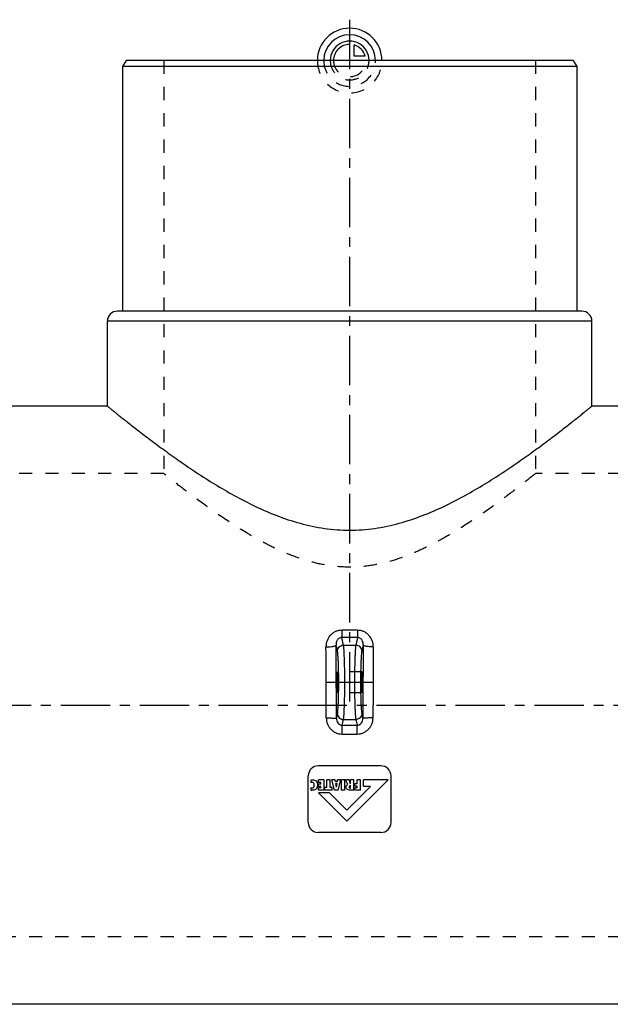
# Model space of a CAD drawing. Header units: millimetres. Extents: x 44 to 956, y 245 to 759.
# Tile 2 of 3: x 337 to 629, y 272 to 759. Entities that reach past the tile are written whole.
import ezdxf

# ---------------------------------------------------------------- set-up
doc = ezdxf.new("R2010")
doc.units = ezdxf.units.MM
doc.header["$LTSCALE"] = 65.185185
doc.linetypes.add('CENTER', pattern=[0.6, 0.375, -0.075, 0.075, -0.075])
doc.linetypes.add('HIDDEN', pattern=[0.2, 0.1, -0.1])
for name, color, linetype in [('KOERPER', 7, 'CONTINUOUS'), ('KONST.EL_MIT_GEO', 7, 'CONTINUOUS'), ('KURVEN', 7, 'CONTINUOUS'), ('L1', 7, 'CONTINUOUS')]:
    doc.layers.add(name, color=color, linetype=linetype)

msp = doc.modelspace()

# ---------------------------------------------------------------- linework, layer by layer
at = {"layer": 'KOERPER', "color": 7, "linetype": 'Continuous'}
for p, q in [((380, 568), (380, 610)), ((620, 568), (620, 610)), ((380, 568), (314, 568)), ((686, 568), (620, 568)), ((686, 272), (314, 272))]:
    msp.add_line(p, q, dxfattribs=at)
for points, knots in [([(380, 568), (379.99, 568.01), (380.06, 567.95), (380.09, 567.92), (380.21, 567.82), (380.39, 567.68), (380.68, 567.45), (381.04, 567.15), (381.48, 566.8), (382.01, 566.38), (382.85, 565.69), (384.1, 564.7), (385.8, 563.33), (387.79, 561.75), (390.04, 559.98), (392.54, 558.02), (396.32, 555.09), (401.58, 551.09), (408.47, 545.99), (416.1, 540.55), (424.39, 534.92), (433.32, 529.23), (442.89, 523.65), (453.09, 518.37), (463.94, 513.64), (475.45, 509.79), (487.55, 507.23), (495.84, 506.62), (500, 506.62)], [0, 0, 0, 0, 0.000383, 0.000861, 0.00153, 0.003438, 0.006102, 0.009515, 0.013668, 0.018551, 0.02415, 0.037442, 0.053422, 0.071949, 0.092876, 0.116049, 0.141315, 0.197529, 0.260389, 0.328893, 0.402184, 0.47954, 0.560364, 0.644159, 0.730497, 0.818956, 0.909026, 1, 1, 1, 1]), ([(500, 506.62), (504.16, 506.62), (512.45, 507.23), (524.55, 509.79), (536.06, 513.64), (546.91, 518.37), (557.11, 523.65), (566.68, 529.23), (575.61, 534.92), (583.9, 540.55), (591.53, 545.99), (598.42, 551.09), (603.68, 555.09), (607.46, 558.02), (609.96, 559.98), (612.21, 561.75), (614.2, 563.33), (615.9, 564.7), (617.15, 565.69), (617.99, 566.38), (618.52, 566.8), (618.96, 567.15), (619.32, 567.45), (619.61, 567.68), (619.79, 567.83), (619.9, 567.92), (619.95, 567.96), (619.98, 567.98), (620, 567.99), (620, 568)], [0, 0, 0, 0, 0.090974, 0.181044, 0.269503, 0.355841, 0.439636, 0.52046, 0.597816, 0.671107, 0.739611, 0.802471, 0.858685, 0.883951, 0.907124, 0.928051, 0.946578, 0.962558, 0.97585, 0.981449, 0.986332, 0.990485, 0.993898, 0.996562, 0.99847, 0.999139, 0.999617, 0.999904, 1, 1, 1, 1])]:
    msp.add_open_spline(points, degree=3, knots=knots, dxfattribs=at)
at = {"layer": 'KONST.EL_MIT_GEO', "color": 7, "linetype": 'Continuous'}
for p, q in [((389.23, 739), (387.5, 736)), ((387.5, 736), (387.5, 615)), ((612.5, 736), (387.5, 736)), ((610.77, 739), (389.23, 739)), ((610.77, 739), (612.5, 736)), ((612.5, 736), (612.5, 615)), ((615, 615), (385, 615)), ((620, 610), (380, 610)), ((503.91, 457.09), (496.09, 457.09)), ((496.09, 457.09), (496.09, 453.48)), ((503.91, 453.48), (496.09, 453.48)), ((496.95, 449.69), (496.09, 453.48)), ((503.91, 453.48), (503.05, 449.69)), ((503.91, 457.09), (503.91, 453.48)), ((493.96, 446.77), (493.27, 449.78)), ((496.95, 449.69), (503.05, 449.69)), ((506.73, 449.78), (506.04, 446.77)), ((493.42, 413.5), (493.96, 415.87)), ((506.04, 415.87), (506.58, 413.5)), ((496.31, 410.12), (496.95, 412.94)), ((496.31, 410.12), (503.69, 410.12)), ((496.31, 405.73), (496.31, 410.12)), ((496.95, 412.94), (503.05, 412.94)), ((503.05, 412.94), (503.69, 410.12)), ((503.69, 405.73), (503.69, 410.12)), ((496.31, 405.73), (503.69, 405.73)), ((515.5, 390), (484.5, 390)), ((479.5, 362), (479.5, 385)), ((520.5, 362), (520.5, 385)), ((480.86, 381.66), (480.86, 382.92)), ((487.4, 383), (484.51, 383)), ((484.51, 381.7), (484.51, 383)), ((485.77, 381.7), (484.51, 381.7)), ((485.77, 381.01), (484.64, 381.01)), ((484.64, 379.83), (484.64, 381.01)), ((485.77, 381.01), (485.77, 381.7)), ((487.4, 377.98), (487.4, 383)), ((490.35, 383), (488.72, 383)), ((488.72, 379.25), (488.72, 383)), ((490.35, 379.25), (490.35, 383)), ((492.85, 383), (491.26, 383)), ((492.53, 377.98), (491.26, 383)), ((492.97, 382.26), (492.85, 383)), ((493.93, 382.26), (492.97, 382.26)), ((493.77, 381.24), (493.12, 381.24)), ((493.45, 379.38), (493.12, 381.24)), ((493.45, 379.38), (493.77, 381.24)), ((493.93, 382.26), (494.05, 383)), ((495.64, 383), (494.05, 383)), ((494.36, 377.98), (495.64, 383)), ((497.57, 383), (495.94, 383)), ((495.94, 377.98), (495.94, 383)), ((497.57, 377.98), (497.57, 383)), ((499.71, 383), (497.98, 383)), ((499.13, 380.77), (497.98, 383)), ((498.63, 362.6), (519.03, 383)), ((500.44, 381.05), (499.71, 383)), ((502.07, 383), (500.44, 383)), ((500.44, 381.05), (500.44, 383)), ((500.44, 379.02), (500.44, 380.22)), ((502.07, 377.98), (502.07, 383)), ((503.76, 381.1), (502.65, 381.1)), ((502.65, 379.92), (502.65, 381.1)), ((505.38, 383), (503.76, 383)), ((503.76, 381.1), (503.76, 383)), ((505.38, 377.98), (505.38, 383)), ((519.03, 383), (506.79, 383)), ((506.79, 379.85), (506.79, 383)), ((480.86, 378.03), (480.86, 379.23)), ((485.77, 379.19), (484.51, 379.19)), ((484.51, 377.98), (484.51, 379.19)), ((487.4, 377.98), (484.51, 377.98)), ((490.05, 376.71), (484.52, 376.71)), ((498.63, 362.6), (484.52, 376.71)), ((485.77, 379.83), (484.64, 379.83)), ((485.77, 379.19), (485.77, 379.83)), ((488.72, 379.25), (487.76, 379.25)), ((487.76, 377.98), (487.76, 379.25)), ((491.32, 377.98), (487.76, 377.98)), ((498.63, 368.13), (490.05, 376.71)), ((491.32, 379.25), (490.35, 379.25)), ((491.32, 377.98), (491.32, 379.25)), ((494.36, 377.98), (492.53, 377.98)), ((497.57, 377.98), (495.94, 377.98)), ((498.63, 368.13), (510.35, 379.85)), ((502.07, 377.98), (500.2, 377.98)), ((500.44, 379.02), (500.38, 379.02)), ((503.76, 379.19), (502.5, 379.19)), ((502.5, 377.98), (502.5, 379.19)), ((505.38, 377.98), (502.5, 377.98)), ((503.76, 379.92), (502.65, 379.92)), ((503.76, 379.19), (503.76, 379.92)), ((510.35, 379.85), (506.79, 379.85)), ((515.5, 357), (484.5, 357))]:
    msp.add_line(p, q, dxfattribs=at)
at = {"layer": 'KONST.EL_MIT_GEO', "color": 8, "linetype": 'HIDDEN'}
for p, q in [((408, 739), (408, 534.6)), ((592, 739), (592, 534.6)), ((408, 534.6), (196, 534.6)), ((804, 534.6), (592, 534.6)), ((506.24, 436.57), (493.76, 436.57)), ((506.24, 426.07), (493.76, 426.07)), ((499.95, 379.17), (499.95, 379.17)), ((804, 305.4), (196, 305.4))]:
    msp.add_line(p, q, dxfattribs=at)
at = {"layer": 'KONST.EL_MIT_GEO', "color": 2, "linetype": 'CENTER'}
msp.add_line((488.76, 431.32), (511.24, 431.32), dxfattribs=at)
at = {"layer": 'KONST.EL_MIT_GEO', "color": 7, "linetype": 'Continuous'}
for centre, radius, start, end in [((385, 610), 5, 90, 180), ((615, 610), 5, 0, 90), ((-2183.28, 420.18), 2671.72, 359.99612, 0.61401), ((-2361.85, 420.18), 2855.27, 359.99625, 0.59395), ((3389.47, 420.04), 2882.89, 179.40891, 180.00089), ((3209.12, 420.04), 2697.55, 179.38894, 180.00092), ((-2240.83, 420), 2729.27, 359.86801, 0.00003), ((-2423.36, 420), 2916.79, 359.87232, 0.00003), ((3423.36, 420), 2916.79, 179.99997, 180.12768), ((3240.83, 420), 2729.27, 179.99997, 180.13199), ((484.5, 385), 5, 90, 180), ((515.5, 385), 5, 0, 90), ((481.59, 380.78), 1.71, 245.0339, 255.8365), ((481.9, 381.63), 3.75, 254.023, 261.4544), ((484.5, 362), 5, 180, 270), ((515.5, 362), 5, 270, 360)]:
    msp.add_arc(centre, radius, start, end, dxfattribs=at)
for centre in [(493.76, 431.32), (506.24, 431.32)]:
    msp.add_ellipse(centre, major_axis=(0, 5.25), ratio=0.052408, dxfattribs=at)
at = {"layer": 'KONST.EL_MIT_GEO', "color": 8, "linetype": 'HIDDEN'}
msp.add_open_spline([(592, 534.6), (589.48, 532.57), (584.08, 528.3), (574.95, 521.35), (563.99, 513.48), (553.36, 506.56), (543.79, 501.07), (535.96, 497.1), (527.62, 493.56), (518.79, 490.69), (509.53, 488.78), (500, 488.1), (490.47, 488.78), (481.21, 490.69), (472.38, 493.56), (464.04, 497.1), (456.21, 501.07), (446.64, 506.56), (436.01, 513.48), (425.05, 521.35), (415.92, 528.3), (410.52, 532.57), (408, 534.6)], degree=3, knots=[0, 0, 0, 0, 0.046281, 0.098494, 0.164102, 0.23941, 0.279847, 0.321788, 0.365016, 0.409318, 0.454432, 0.5, 0.545568, 0.590682, 0.634984, 0.678212, 0.720153, 0.76059, 0.835898, 0.901506, 0.953719, 1, 1, 1, 1], dxfattribs=at)
at = {"layer": 'KONST.EL_MIT_GEO', "color": 7, "linetype": 'Continuous'}
for points, knots in [([(496.09, 457.09), (495.56, 457.09), (494.49, 456.98), (492.96, 456.48), (491.58, 455.67), (490.01, 454.26), (488.63, 451.96), (488.27, 449.85), (488.28, 448.81)], [0, 0, 0, 0, 0.126803, 0.253253, 0.379119, 0.504362, 0.752339, 1, 1, 1, 1]), ([(496.09, 453.48), (495.84, 453.48), (495.35, 453.41), (494.7, 453.09), (494.2, 452.64), (493.7, 451.96), (493.33, 450.99), (493.26, 450.18), (493.27, 449.78)], [0, 0, 0, 0, 0.14432, 0.282388, 0.411707, 0.534488, 0.769114, 1, 1, 1, 1]), ([(511.72, 448.81), (511.73, 449.85), (511.37, 451.96), (509.99, 454.26), (508.42, 455.67), (507.04, 456.48), (505.51, 456.98), (504.44, 457.09), (503.91, 457.09)], [0, 0, 0, 0, 0.247661, 0.495638, 0.620881, 0.746747, 0.873197, 1, 1, 1, 1]), ([(506.73, 449.78), (506.74, 450.18), (506.67, 450.99), (506.3, 451.96), (505.8, 452.64), (505.3, 453.09), (504.65, 453.41), (504.16, 453.48), (503.91, 453.48)], [0, 0, 0, 0, 0.230886, 0.465512, 0.588293, 0.717612, 0.85568, 1, 1, 1, 1]), ([(488.28, 448.81), (488.9, 448.82), (490.05, 448.87), (491.41, 449.03), (492.3, 449.24), (492.73, 449.37), (492.99, 449.5), (493.16, 449.6), (493.25, 449.71), (493.27, 449.78)], [0, 0, 0, 0, 0.357365, 0.666204, 0.789285, 0.886289, 0.924424, 0.955684, 1, 1, 1, 1]), ([(493.96, 446.77), (493.96, 447.15), (494.13, 447.91), (494.8, 448.88), (495.79, 449.53), (496.57, 449.69), (496.95, 449.69)], [0, 0, 0, 0, 0.246792, 0.496031, 0.747585, 1, 1, 1, 1]), ([(496.95, 412.94), (496.98, 413.08), (497.03, 413.4), (497.12, 414.21), (497.23, 415.52), (497.33, 417.4), (497.42, 419.69), (497.5, 422.29), (497.58, 426.21), (497.61, 431.32), (497.58, 436.43), (497.5, 440.34), (497.42, 442.95), (497.33, 445.23), (497.23, 447.12), (497.12, 448.42), (497.03, 449.23), (496.98, 449.55), (496.95, 449.69)], [0, 0, 0, 0, 0.011572, 0.026543, 0.066291, 0.118189, 0.180806, 0.252395, 0.330952, 0.5, 0.669048, 0.747605, 0.819194, 0.881811, 0.933709, 0.973457, 0.988428, 1, 1, 1, 1]), ([(503.05, 449.69), (503.02, 449.55), (502.97, 449.23), (502.88, 448.42), (502.77, 447.12), (502.67, 445.23), (502.58, 442.95), (502.5, 440.34), (502.42, 436.43), (502.39, 431.32), (502.42, 426.21), (502.5, 422.29), (502.58, 419.69), (502.67, 417.4), (502.77, 415.52), (502.88, 414.21), (502.97, 413.4), (503.02, 413.08), (503.05, 412.94)], [0, 0, 0, 0, 0.011572, 0.026543, 0.066291, 0.118189, 0.180806, 0.252395, 0.330952, 0.5, 0.669048, 0.747605, 0.819194, 0.881811, 0.933709, 0.973457, 0.988428, 1, 1, 1, 1]), ([(506.04, 446.77), (506.04, 447.15), (505.87, 447.91), (505.2, 448.88), (504.21, 449.53), (503.43, 449.69), (503.05, 449.69)], [0, 0, 0, 0, 0.246792, 0.496031, 0.747585, 1, 1, 1, 1]), ([(511.72, 448.81), (511.1, 448.82), (509.95, 448.87), (508.59, 449.03), (507.7, 449.24), (507.27, 449.37), (507.01, 449.5), (506.84, 449.6), (506.75, 449.71), (506.73, 449.78)], [0, 0, 0, 0, 0.357365, 0.666204, 0.789285, 0.886289, 0.924424, 0.955683, 1, 1, 1, 1]), ([(493.96, 415.87), (494.02, 416.13), (494.11, 416.81), (494.23, 418.03), (494.34, 419.62), (494.43, 421.53), (494.5, 423.73), (494.58, 427.02), (494.62, 431.32), (494.58, 435.61), (494.5, 438.91), (494.43, 441.1), (494.34, 443.02), (494.23, 444.61), (494.11, 445.82), (494.02, 446.5), (493.96, 446.77)], [0, 0, 0, 0, 0.026621, 0.066399, 0.118301, 0.180904, 0.252473, 0.331005, 0.5, 0.668995, 0.747527, 0.819096, 0.881699, 0.933601, 0.973379, 1, 1, 1, 1]), ([(506.04, 446.77), (505.98, 446.5), (505.89, 445.82), (505.77, 444.61), (505.66, 443.02), (505.57, 441.1), (505.5, 438.91), (505.42, 435.61), (505.38, 431.32), (505.42, 427.02), (505.5, 423.73), (505.57, 421.53), (505.66, 419.62), (505.77, 418.03), (505.89, 416.81), (505.98, 416.13), (506.04, 415.87)], [0, 0, 0, 0, 0.026621, 0.066399, 0.118301, 0.180904, 0.252473, 0.331005, 0.5, 0.668995, 0.747527, 0.819096, 0.881699, 0.933601, 0.973379, 1, 1, 1, 1]), ([(493.96, 415.87), (493.96, 415.49), (494.13, 414.72), (494.8, 413.76), (495.79, 413.11), (496.57, 412.95), (496.95, 412.94)], [0, 0, 0, 0, 0.246792, 0.496031, 0.747585, 1, 1, 1, 1]), ([(506.04, 415.87), (506.04, 415.49), (505.87, 414.72), (505.2, 413.76), (504.21, 413.11), (503.43, 412.95), (503.05, 412.94)], [0, 0, 0, 0, 0.246792, 0.496031, 0.747585, 1, 1, 1, 1]), ([(488.43, 413.71), (488.42, 413.19), (488.52, 412.15), (488.97, 410.65), (489.69, 409.26), (490.68, 408.04), (491.88, 407.04), (493.25, 406.29), (494.75, 405.83), (495.79, 405.73), (496.31, 405.73)], [0, 0, 0, 0, 0.125006, 0.24996, 0.374881, 0.499802, 0.62476, 0.749782, 0.87487, 1, 1, 1, 1]), ([(488.43, 413.71), (488.74, 413.71), (489.36, 413.7), (490.26, 413.69), (491.09, 413.67), (491.83, 413.65), (492.37, 413.62), (492.73, 413.59), (492.95, 413.58), (493.13, 413.56), (493.27, 413.54), (493.36, 413.52), (493.41, 413.51), (493.42, 413.5)], [0, 0, 0, 0, 0.188494, 0.370231, 0.538701, 0.687868, 0.812401, 0.864006, 0.907874, 0.943627, 0.970973, 0.989737, 1, 1, 1, 1]), ([(493.42, 413.5), (493.41, 413.1), (493.52, 412.29), (494.06, 411.18), (494.86, 410.47), (495.66, 410.16), (496.1, 410.12), (496.31, 410.12)], [0, 0, 0, 0, 0.241458, 0.485392, 0.73746, 0.868251, 1, 1, 1, 1]), ([(503.69, 405.73), (504.21, 405.73), (505.25, 405.83), (506.75, 406.29), (508.12, 407.04), (509.32, 408.04), (510.31, 409.26), (511.03, 410.65), (511.48, 412.15), (511.58, 413.19), (511.57, 413.71)], [0, 0, 0, 0, 0.12513, 0.250218, 0.37524, 0.500198, 0.625119, 0.75004, 0.874994, 1, 1, 1, 1]), ([(503.69, 410.12), (503.9, 410.12), (504.34, 410.16), (505.14, 410.47), (505.94, 411.18), (506.48, 412.29), (506.59, 413.1), (506.58, 413.5)], [0, 0, 0, 0, 0.131749, 0.26254, 0.514608, 0.758542, 1, 1, 1, 1]), ([(511.57, 413.71), (511.26, 413.71), (510.64, 413.7), (509.74, 413.69), (508.91, 413.67), (508.17, 413.65), (507.63, 413.62), (507.27, 413.59), (507.05, 413.58), (506.87, 413.56), (506.73, 413.54), (506.64, 413.52), (506.59, 413.51), (506.58, 413.5)], [0, 0, 0, 0, 0.188494, 0.370231, 0.538701, 0.687868, 0.812401, 0.864006, 0.907874, 0.943627, 0.970973, 0.989737, 1, 1, 1, 1])]:
    msp.add_open_spline(points, degree=3, knots=knots, dxfattribs=at)
for points in [[(480.86, 382.92), (481.02, 382.98), (481.18, 383.02), (481.33, 383.05)], [(481.17, 381.78), (481.07, 381.75), (480.96, 381.71), (480.86, 381.66)], [(481.49, 381.82), (481.38, 381.82), (481.27, 381.81), (481.17, 381.78)], [(481.33, 383.05), (481.48, 383.08), (481.63, 383.1), (481.78, 383.1)], [(482.2, 381.47), (482.03, 381.7), (481.8, 381.82), (481.49, 381.82)], [(481.78, 383.1), (482.07, 383.1), (482.35, 383.05), (482.62, 382.94)], [(482.45, 380.47), (482.45, 380.9), (482.37, 381.24), (482.2, 381.47)], [(482.2, 379.44), (482.36, 379.67), (482.45, 380.02), (482.45, 380.47)], [(482.62, 382.94), (482.89, 382.84), (483.13, 382.69), (483.36, 382.5)], [(483.36, 382.5), (483.62, 382.26), (483.82, 381.98), (483.95, 381.64)], [(484.15, 380.45), (484.15, 379.69), (483.93, 379.07), (483.5, 378.6)], [(483.95, 381.64), (484.08, 381.31), (484.15, 380.91), (484.15, 380.45)], [(498.15, 379.52), (498.15, 379.82), (498.24, 380.07), (498.4, 380.28)], [(498.4, 380.28), (498.56, 380.48), (498.81, 380.65), (499.13, 380.77)], [(499.96, 380.07), (499.86, 379.97), (499.81, 379.82), (499.81, 379.62)], [(500.44, 380.22), (500.22, 380.21), (500.06, 380.16), (499.96, 380.07)], [(481.17, 379.12), (481.27, 379.09), (481.37, 379.08), (481.46, 379.08)], [(481.83, 377.88), (481.66, 377.88), (481.5, 377.9), (481.34, 377.92)], [(481.46, 379.08), (481.78, 379.08), (482.03, 379.2), (482.2, 379.44)], [(483.5, 378.6), (483.06, 378.13), (482.51, 377.88), (481.83, 377.88)], [(498.7, 378.4), (498.34, 378.67), (498.15, 379.05), (498.15, 379.52)], [(500.2, 377.98), (499.57, 377.98), (499.07, 378.12), (498.7, 378.4)], [(499.81, 379.62), (499.81, 379.42), (499.85, 379.27), (499.95, 379.17)], [(499.95, 379.17), (500.04, 379.07), (500.19, 379.02), (500.38, 379.02)]]:
    msp.add_open_spline(points, degree=3, dxfattribs=at)
at = {"layer": 'KURVEN', "color": 40, "linetype": 'Continuous'}
for p, q in [((500, 748.6), (500, 739)), ((502.2, 741.2), (502.2, 746.69)), ((507.69, 741.2), (502.2, 741.2))]:
    msp.add_line(p, q, dxfattribs=at)
at = {"layer": 'KURVEN', "color": 8, "linetype": 'HIDDEN'}
msp.add_line((516, 739), (484, 739), dxfattribs=at)
at = {"layer": 'KURVEN', "color": 40, "linetype": 'Continuous'}
for radius, start, end in [(16, 0, 180), (12.8, 0, 180), (9.6, 0, 180.0001), (8, 90, 180.0001), (8, 15.962, 74.038)]:
    msp.add_arc((500, 739), radius, start, end, dxfattribs=at)
at = {"layer": 'KURVEN', "color": 8, "linetype": 'HIDDEN'}
for radius, start in [(16, 180), (12.8, 180), (9.6, 180.0001), (8, 180.0001)]:
    msp.add_arc((500, 739), radius, start, 360, dxfattribs=at)
at = {"layer": 'L1', "color": 2, "linetype": 'CENTER'}
for p, q in [((500, 759.21), (500, 421.54)), ((44, 420), (956, 420))]:
    msp.add_line(p, q, dxfattribs=at)

doc.saveas('drawing.dxf')
